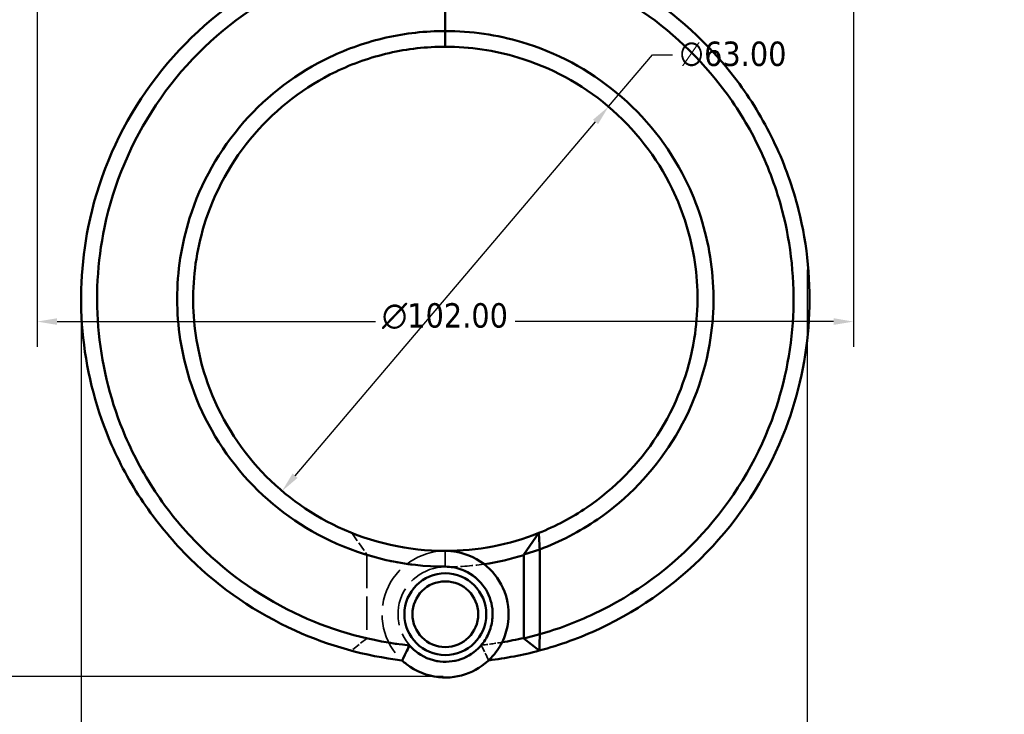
# Model space of a CAD drawing. Header units: millimetres. Extents: x 0 to 926, y 0 to 951.
# Tile 4 of 17: x 332 to 455, y 267 to 354. Entities that reach past the tile are written whole.
import ezdxf

# ---------------------------------------------------------------- set-up
doc = ezdxf.new("R2010")
doc.units = ezdxf.units.MM
doc.linetypes.add('DASHED', pattern=[0.2067, 0.1654, -0.0413])
for name, color, linetype, lineweight in [('Dimension (ANSI)', 7, 'Continuous', 25), ('Hidden (ANSI)', 7, 'DASHED', 35), ('Hidden Narrow (ANSI)', 7, 'DASHED', 25), ('Visible (ANSI)', 7, 'Continuous', 50), ('Visible Narrow (ANSI)', 7, 'Continuous', 35)]:
    doc.layers.add(name, color=color, linetype=linetype, lineweight=lineweight)
doc.styles.add('Note Text (ANSI)', font='tahoma.ttf')
doc.dimstyles.new('Default - mm (ANSI)', dxfattribs={"dimtxt": 3.048, "dimasz": 2.5, "dimexe": 3.175, "dimexo": 1.6002, "dimgap": 0.8, "dimtad": 0, "dimtoh": 1, "dimrnd": 1e-08, "dimzin": 4, "dimdsep": 46, "dimtxsty": 'Note Text (ANSI)', "dimcen": 0.09, "dimdle": 10, "dimclrd": 256, "dimclre": 256, "dimclrt": 256, "dimadec": 1, "dimazin": 1, "dimtfac": 1, "dimtofl": 0, "dimtmove": 0, "dimatfit": 3, "dimfxl": 1, "dimtolj": 1, "dimtzin": 4, "dimlwd": -1, "dimlwe": -1, "dimarcsym": 0})

# ---------------------------------------------------------------- blocks, each defined once
blk = doc.blocks.new('*D6')
at = {"layer": 'Defpoints', "color": 0, "transparency": 16777216}
for p in [(405.19, 342.88), (364.42, 294.85)]:
    blk.add_point(p, dxfattribs=at)
at = {"layer": 'Dimension (ANSI)', "transparency": 16777216}
for p, q in [((405.19, 342.88), (410.7, 349.37)), ((410.7, 349.37), (413.2, 349.37)), ((366.04, 296.76), (403.57, 340.97))]:
    blk.add_line(p, q, dxfattribs=at)
for points in [[(403.25, 341.24), (403.89, 340.7), (405.19, 342.88)], [(365.72, 297.03), (366.35, 296.49), (364.42, 294.85)]]:
    blk.add_solid(points, dxfattribs=at)
at = {"layer": 'Dimension (ANSI)', "transparency": 16777216, "insert": (414, 351.01), "char_height": 3.048, "attachment_point": 1, "style": 'Note Text (ANSI)'}
blk.add_mtext('\\A1;∅63.00', dxfattribs=at)
blk = doc.blocks.new('*D7')
at = {"layer": 'Defpoints', "color": 0, "transparency": 16777216}
for p in [(430, 324.1), (339.31, 318.86), (430, 181.98)]:
    blk.add_point(p, dxfattribs=at)
at = {"layer": 'Dimension (ANSI)', "transparency": 16777216}
for p, q in [((430, 322.5), (430, 178.8)), ((339.31, 317.26), (339.31, 178.8)), ((341.81, 181.98), (427.5, 181.98)), ((430, 181.98), (443.45, 181.98))]:
    blk.add_line(p, q, dxfattribs=at)
for points in [[(341.81, 182.39), (341.81, 181.56), (339.31, 181.98)], [(427.5, 182.39), (427.5, 181.56), (430, 181.98)]]:
    blk.add_solid(points, dxfattribs=at)
at = {"layer": 'Dimension (ANSI)', "transparency": 16777216, "insert": (444.25, 183.56), "char_height": 3.048, "attachment_point": 1, "style": 'Note Text (ANSI)'}
blk.add_mtext('\\A1;90.70', dxfattribs=at)
blk = doc.blocks.new('*D8')
at = {"layer": 'Defpoints', "color": 0, "transparency": 16777216}
for p in [(240.83, 502.54), (369.51, 502.54), (386.13, 271.66)]:
    blk.add_point(p, dxfattribs=at)
at = {"layer": 'Dimension (ANSI)', "transparency": 16777216}
for p, q in [((367.91, 502.54), (237.66, 502.54)), ((240.83, 500.04), (240.83, 453.61)), ((240.83, 274.16), (240.83, 439.7)), ((384.53, 271.66), (237.66, 271.66))]:
    blk.add_line(p, q, dxfattribs=at)
for points in [[(240.41, 500.04), (241.25, 500.04), (240.83, 502.54)], [(240.41, 274.16), (241.25, 274.16), (240.83, 271.66)]]:
    blk.add_solid(points, dxfattribs=at)
at = {"layer": 'Dimension (ANSI)', "transparency": 16777216, "insert": (239.24, 440.5), "char_height": 3.048, "attachment_point": 1, "rotation": 90, "style": 'Note Text (ANSI)'}
blk.add_mtext('\\A1;230.89', dxfattribs=at)
blk = doc.blocks.new('*D11')
at = {"layer": 'Defpoints', "color": 0, "transparency": 16777216}
for p in [(333.81, 362.09), (435.81, 362.09), (333.81, 316.02)]:
    blk.add_point(p, dxfattribs=at)
at = {"layer": 'Dimension (ANSI)', "transparency": 16777216}
for p, q in [((333.81, 360.49), (333.81, 312.85)), ((435.81, 360.49), (435.81, 312.85)), ((336.31, 316.02), (376.09, 316.02)), ((433.31, 316.02), (393.52, 316.02))]:
    blk.add_line(p, q, dxfattribs=at)
for points in [[(336.31, 316.44), (336.31, 315.61), (333.81, 316.02)], [(433.31, 316.44), (433.31, 315.61), (435.81, 316.02)]]:
    blk.add_solid(points, dxfattribs=at)
at = {"layer": 'Dimension (ANSI)', "transparency": 16777216, "insert": (376.89, 318.32), "char_height": 3.048, "attachment_point": 1, "style": 'Note Text (ANSI)'}
blk.add_mtext('\\A1;{\\fAIGDT|b0|i0;\\H3.0480;\\ln}\\fTahoma|b0|i0;\\H3.0480;102.00', dxfattribs=at)

msp = doc.modelspace()

# ---------------------------------------------------------------- linework, layer by layer
at = {"layer": 'Hidden (ANSI)', "ltscale": 7.219399}
msp.add_line((373.125, 289.61), (375.005, 286.928), dxfattribs=at)
at = {"layer": 'Hidden (ANSI)', "ltscale": 25.029524}
msp.add_line((375.005, 286.83), (375.005, 276.483), dxfattribs=at)
at = {"layer": 'Hidden (ANSI)', "ltscale": 5.996489}
msp.add_line((375.005, 276.432), (373.062, 274.906), dxfattribs=at)
at = {"layer": 'Hidden (ANSI)', "ltscale": 24.057695}
msp.add_arc((384.805, 318.864), 33.5, 252.99008, 270, dxfattribs=at)
at = {"layer": 'Hidden (ANSI)', "ltscale": 30.457766}
msp.add_arc((384.805, 279.454), 7.91, 90, 226.80624, dxfattribs=at)
at = {"layer": 'Hidden (ANSI)', "ltscale": 28.598455}
for start, end in [(90, 319.23357), (220.76643, 90)]:
    msp.add_arc((384.805, 279.454), 5.91, start, end, dxfattribs=at)
at = {"layer": 'Hidden (ANSI)', "ltscale": 9.24036}
msp.add_arc((384.805, 318.864), 33.5, 270, 278.29747, dxfattribs=at)
at = {"layer": 'Hidden (ANSI)', "ltscale": 10.286809}
msp.add_arc((384.805, 318.864), 43.5, 256.98022, 264.09387, dxfattribs=at)
at = {"layer": 'Hidden (ANSI)', "ltscale": 5.022753}
msp.add_arc((384.805, 318.864), 43.5, 275.90613, 279.37955, dxfattribs=at)
at = {"layer": 'Hidden (ANSI)', "ltscale": 0.257482}
msp.add_rational_spline([(375.005, 286.83), (375.005, 286.879), (375.005, 286.928)], [2.37904121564, 2.38161535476, 2.38418719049], degree=2, dxfattribs=at)
at = {"layer": 'Hidden (ANSI)', "ltscale": 0.133836}
msp.add_rational_spline([(375.005, 276.432), (375.005, 276.458), (375.005, 276.483)], [1.53446876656, 1.53517523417, 1.53588151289], degree=2, dxfattribs=at)
at = {"layer": 'Hidden (ANSI)', "ltscale": 5.559468}
for points in [[(379.391, 273.688), (379.686, 274.321), (380.002, 274.969), (380.329, 275.595)], [(389.281, 275.595), (389.608, 274.969), (389.924, 274.321), (390.219, 273.688)]]:
    msp.add_open_spline(points, degree=3, dxfattribs=at)
at = {"layer": 'Hidden Narrow (ANSI)', "ltscale": 0.090959}
msp.add_line((384.805, 285.366), (384.805, 285.4), dxfattribs=at)
at = {"layer": 'Visible (ANSI)'}
for p, q in [((384.805, 362.089), (384.805, 352.327)), ((384.805, 352.327), (384.805, 362.089)), ((384.805, 350.364), (384.805, 352.327)), ((384.805, 352.327), (384.805, 350.364)), ((394.605, 286.928), (396.485, 289.61)), ((396.605, 287.547), (394.605, 286.928)), ((394.605, 286.928), (394.605, 276.432)), ((396.605, 276.959), (396.605, 287.547)), ((394.605, 276.432), (396.605, 276.959)), ((396.548, 274.906), (394.605, 276.432))]:
    msp.add_line(p, q, dxfattribs=at)
for radius in [5.11, 4.11]:
    msp.add_circle((384.805, 279.454), radius, dxfattribs=at)
for radius, start, end in [(31.5, 270, 291.76464), (33.5, 278.29747, 287.00992), (43.5, 279.37955, 283.01978), (45.5, 276.83394, 284.95679)]:
    msp.add_arc((384.805, 318.864), radius, start, end, dxfattribs=at)
for points, knots in [([(370.598, 362.089), (366.515, 360.748), (362.626, 358.824), (354.23, 353.07), (350.036, 348.794), (343.596, 339.017), (341.341, 333.528), (339.282, 323.271), (339.071, 318.584), (339.568, 313.979), (340.066, 309.374), (341.271, 304.852), (344.289, 297.957), (345.709, 295.409), (349.006, 290.632), (350.882, 288.403), (356.752, 282.649), (361.206, 279.602), (370.271, 275.499), (374.789, 274.239), (379.391, 273.688)], [0.3148891, 0.3148891, 0.3148891, 0.3148891, 0.5959469, 0.5959469, 0.9813053, 0.9813053, 1.3643086, 1.3643086, 1.6699392, 1.6699392, 1.6699392, 1.9755698, 1.9755698, 2.1678181, 2.1678181, 2.3600664, 2.3600664, 2.7130166, 2.7130166, 3.0212811, 3.0212811, 3.0212811, 3.0212811]), ([(380.341, 275.557), (375.648, 276.041), (371.034, 277.297), (362.088, 281.384), (357.813, 284.34), (352.199, 289.911), (350.409, 292.067), (347.271, 296.682), (345.925, 299.141), (343.078, 305.785), (341.959, 310.134), (341.519, 314.551), (341.08, 318.969), (341.321, 323.453), (343.371, 333.242), (345.566, 338.462), (351.766, 347.732), (355.779, 351.77), (363.776, 357.194), (367.471, 359.003), (371.343, 360.265), (373.22, 360.876), (375.138, 361.359), (377.917, 361.861), (378.758, 361.988), (379.602, 362.089)], [-3.038705, -3.038705, -3.038705, -3.038705, -2.7130166, -2.7130166, -2.3600664, -2.3600664, -2.1678181, -2.1678181, -1.9755698, -1.9755698, -1.6699392, -1.6699392, -1.6699392, -1.3643086, -1.3643086, -0.9813053, -0.9813053, -0.5959469, -0.5959469, -0.3148891, -0.3148891, -0.3148891, -0.1786983, -0.1786983, -0.1200012, -0.1200012, -0.1200012, -0.1200012]), ([(390.008, 362.089), (390.935, 361.978), (391.857, 361.836), (394.633, 361.318), (396.469, 360.85), (398.267, 360.265), (401.929, 359.072), (405.432, 357.39), (412.92, 352.477), (416.689, 348.918), (421.387, 342.586), (422.827, 340.196), (425.228, 335.185), (426.189, 332.564), (428.013, 325.58), (428.473, 321.111), (428.25, 316.676), (428.027, 312.241), (427.121, 307.842), (423.63, 298.451), (420.669, 293.603), (413.097, 285.313), (408.464, 281.895), (401.181, 278.458), (398.92, 277.612), (396.605, 276.959)], [-3.0215915, -3.0215915, -3.0215915, -3.0215915, -2.9571845, -2.9571845, -2.8267036, -2.8267036, -2.8267036, -2.5609338, -2.5609338, -2.2090074, -2.2090074, -2.0176398, -2.0176398, -1.8262723, -1.8262723, -1.5205589, -1.5205589, -1.5205589, -1.2148456, -1.2148456, -0.8305694, -0.8305694, -0.4409316, -0.4409316, -0.2749359, -0.2749359, -0.2749359, -0.2749359]), ([(396.548, 274.906), (399.13, 275.595), (401.651, 276.513), (409.385, 280.128), (414.214, 283.652), (422.14, 292.219), (425.257, 297.238), (428.971, 306.99), (429.955, 311.568), (430.227, 316.195), (430.499, 320.822), (430.059, 325.496), (428.21, 332.821), (427.226, 335.574), (424.749, 340.847), (423.256, 343.366), (418.368, 350.05), (414.425, 353.819), (406.561, 359.032), (402.873, 360.821), (399.013, 362.089)], [0.2632913, 0.2632913, 0.2632913, 0.2632913, 0.4409316, 0.4409316, 0.8305694, 0.8305694, 1.2148456, 1.2148456, 1.5205589, 1.5205589, 1.5205589, 1.8262723, 1.8262723, 2.0176398, 2.0176398, 2.2090074, 2.2090074, 2.5609338, 2.5609338, 2.8267036, 2.8267036, 2.8267036, 2.8267036]), ([(384.805, 352.327), (382.322, 352.327), (379.84, 352.05), (374.997, 350.956), (372.637, 350.14), (366.313, 347.13), (362.633, 344.352), (356.58, 337.477), (354.252, 333.349), (351.83, 325.677), (351.305, 322.271), (351.305, 318.864), (351.305, 315.458), (351.83, 312.052), (354.252, 304.38), (356.58, 300.252), (362.633, 293.377), (366.313, 290.599), (374.877, 286.523), (379.84, 285.402), (384.805, 285.402)], [-3.1415927, -3.1415927, -3.1415927, -3.1415927, -2.919504, -2.919504, -2.6974153, -2.6974153, -2.2926481, -2.2926481, -1.8765384, -1.8765384, -1.5707963, -1.5707963, -1.5707963, -1.2650543, -1.2650543, -0.8489446, -0.8489446, -0.4441773, -0.4441773, 0, 0, 0, 0]), ([(396.605, 287.547), (399.15, 288.503), (401.577, 289.77), (407.539, 293.875), (410.733, 297.2), (415.622, 304.945), (417.268, 309.389), (418.443, 317.339), (418.423, 320.775), (417.888, 324.13), (417.353, 327.485), (416.302, 330.758), (412.714, 337.945), (409.77, 341.655), (402.728, 347.491), (398.67, 349.658), (391.255, 351.858), (388.03, 352.327), (384.805, 352.327)], [-2.7820056, -2.7820056, -2.7820056, -2.7820056, -2.5387317, -2.5387317, -2.1338025, -2.1338025, -1.7175085, -1.7175085, -1.4126154, -1.4126154, -1.4126154, -1.1077222, -1.1077222, -0.6920741, -0.6920741, -0.2884674, -0.2884674, 0, 0, 0, 0]), ([(384.805, 287.364), (380.2, 287.364), (375.596, 288.39), (367.617, 292.135), (364.171, 294.693), (358.462, 301.058), (356.238, 304.896), (353.881, 312.071), (353.347, 315.269), (353.308, 318.479), (353.268, 321.689), (353.723, 324.91), (355.928, 332.19), (358.091, 336.126), (363.771, 342.7), (367.247, 345.368), (373.241, 348.26), (375.482, 349.045), (380.083, 350.098), (382.444, 350.364), (384.805, 350.364)], [0, 0, 0, 0, 0.4441773, 0.4441773, 0.8489446, 0.8489446, 1.2650543, 1.2650543, 1.5707963, 1.5707963, 1.5707963, 1.8765384, 1.8765384, 2.2926481, 2.2926481, 2.6974153, 2.6974153, 2.919504, 2.919504, 3.1415927, 3.1415927, 3.1415927, 3.1415927]), ([(384.805, 350.364), (387.872, 350.364), (390.938, 349.913), (397.98, 347.796), (401.826, 345.713), (408.467, 340.12), (411.224, 336.571), (414.547, 329.73), (415.503, 326.623), (415.97, 323.45), (416.437, 320.276), (416.414, 317.038), (415.219, 309.574), (413.623, 305.424), (408.975, 298.227), (405.966, 295.154), (400.605, 291.519), (398.59, 290.45), (396.485, 289.61)], [0, 0, 0, 0, 0.2884674, 0.2884674, 0.6920741, 0.6920741, 1.1077222, 1.1077222, 1.4126154, 1.4126154, 1.4126154, 1.7175085, 1.7175085, 2.1338025, 2.1338025, 2.5387317, 2.5387317, 2.7570584, 2.7570584, 2.7570584, 2.7570584]), ([(396.605, 287.547), (396.584, 287.889), (396.564, 288.233), (396.524, 288.92), (396.504, 289.265), (396.485, 289.61)], [-0.31746243, -0.31746243, -0.31746243, -0.31746243, -0.15890711, -0.15890711, 0, 0, 0, 0]), ([(379.391, 273.688), (379.573, 273.517), (379.763, 273.355), (381.12, 272.302), (382.523, 271.743), (385.249, 271.452), (386.563, 271.634), (388.901, 272.577), (389.936, 273.307), (391.268, 274.828), (391.697, 275.493), (392.02, 276.212), (392.343, 276.93), (392.56, 277.703), (392.812, 279.766), (392.654, 281.089), (391.726, 283.488), (390.976, 284.568), (388.944, 286.341), (387.618, 286.983), (385.751, 287.322), (385.278, 287.364), (384.805, 287.364)], [-3.930402, -3.930402, -3.930402, -3.930402, -3.832456, -3.832456, -3.2534201, -3.2534201, -2.7386551, -2.7386551, -2.2519338, -2.2519338, -1.947733, -1.947733, -1.947733, -1.6435322, -1.6435322, -1.1568109, -1.1568109, -0.6861967, -0.6861967, -0.1708723, -0.1708723, 0, 0, 0, 0]), ([(384.805, 285.402), (385.14, 285.402), (385.474, 285.373), (386.798, 285.145), (387.749, 284.712), (389.254, 283.479), (389.834, 282.716), (390.6, 280.973), (390.77, 279.988), (390.655, 278.414), (390.518, 277.816), (390.296, 277.254), (390.073, 276.691), (389.764, 276.163), (388.778, 274.946), (387.989, 274.353), (386.18, 273.582), (385.151, 273.431), (383.023, 273.67), (381.934, 274.131), (380.798, 275.071), (380.559, 275.304), (380.341, 275.557)], [0, 0, 0, 0, 0.1708723, 0.1708723, 0.6861967, 0.6861967, 1.1568109, 1.1568109, 1.6435322, 1.6435322, 1.947733, 1.947733, 1.947733, 2.2519338, 2.2519338, 2.7386551, 2.7386551, 3.2534201, 3.2534201, 3.832456, 3.832456, 4.000852, 4.000852, 4.000852, 4.000852]), ([(396.548, 274.906), (396.558, 275.248), (396.568, 275.59), (396.587, 276.274), (396.596, 276.617), (396.605, 276.959)], [-0.26029679, -0.26029679, -0.26029679, -0.26029679, -0.13020283, -0.13020283, 0, 0, 0, 0]), ([(380.341, 275.557), (380.182, 275.249), (380.026, 274.938), (379.72, 274.315), (379.569, 273.999), (379.421, 273.684)], [-0.2644332, -0.2644332, -0.2644332, -0.2644332, -0.13294016, -0.13294016, 0, 0, 0, 0])]:
    msp.add_open_spline(points, degree=3, knots=knots, dxfattribs=at)
msp.add_open_spline([(379.421, 273.684), (379.411, 273.685), (379.401, 273.687), (379.391, 273.688)], degree=3, dxfattribs=at)
at = {"layer": 'Visible Narrow (ANSI)'}
msp.add_line((384.805, 285.5), (384.805, 287.266), dxfattribs=at)

# ---------------------------------------------------------------- dimensions: what is measured, and where the dimension line sits
at = {"layer": 'Dimension (ANSI)'}
for base, p1, p2, angle, override, picture, middle in [((240.831, 502.544), (386.13, 271.657), (369.505, 502.544), 90, {"dimgap": 0.8, "dimtoh": 0, "dimdec": 2, "dimtol": 0, "dimlim": 0, "dimtp": 0, "dimtm": 0, "dimtdec": 2, "dimatfit": 1}, '*D8', (240.831, 446.656)), ((430.003, 181.978), (339.306, 318.864), (430.003, 324.097), 180, {"dimgap": 0.8, "dimtoh": 0, "dimdec": 2, "dimtol": 0, "dimlim": 0, "dimtp": 0, "dimtm": 0, "dimtdec": 2, "dimatfit": 2}, '*D7', (449.306, 181.978))]:
    dim = msp.add_linear_dim(base=base, p1=p1, p2=p2, angle=angle, dimstyle='Default - mm (ANSI)', override=override, dxfattribs=at)
    dim.commit()
    dim.dimension.update_dxf_attribs({"geometry": picture, "text_midpoint": middle, "dimtype": 160})
dim = msp.add_linear_dim(base=(333.805, 316.023), p1=(435.805, 362.089), p2=(333.805, 362.089), angle=180, text='{\\fAIGDT|b0|i0;\\H3.0480;\\ln}\\fTahoma|b0|i0;\\H3.0480;<>', dimstyle='Default - mm (ANSI)', override={"dimgap": 0.8, "dimtoh": 0, "dimdec": 2, "dimtol": 0, "dimlim": 0, "dimtp": 0, "dimtm": 0, "dimtdec": 2, "dimatfit": 1}, dxfattribs=at)
dim.commit()
dim.dimension.update_dxf_attribs({"geometry": '*D11', "text_midpoint": (384.805, 316.023), "dimtype": 160})
dim = msp.add_diameter_dim_2p(p1=(364.419, 294.85), p2=(405.19, 342.879), dimstyle='Default - mm (ANSI)', override={"dimgap": 0.8, "dimtih": 1, "dimdec": 2, "dimlfac": 0.999996, "dimtol": 0, "dimlim": 0, "dimtp": 0, "dimtm": 0, "dimtdec": 2, "dimtofl": 1, "dimatfit": 2}, dxfattribs=at)
dim.commit()
dim.dimension.update_dxf_attribs({"geometry": '*D6', "text_midpoint": (420.694, 349.367), "dimtype": 163})

doc.saveas('drawing.dxf')
